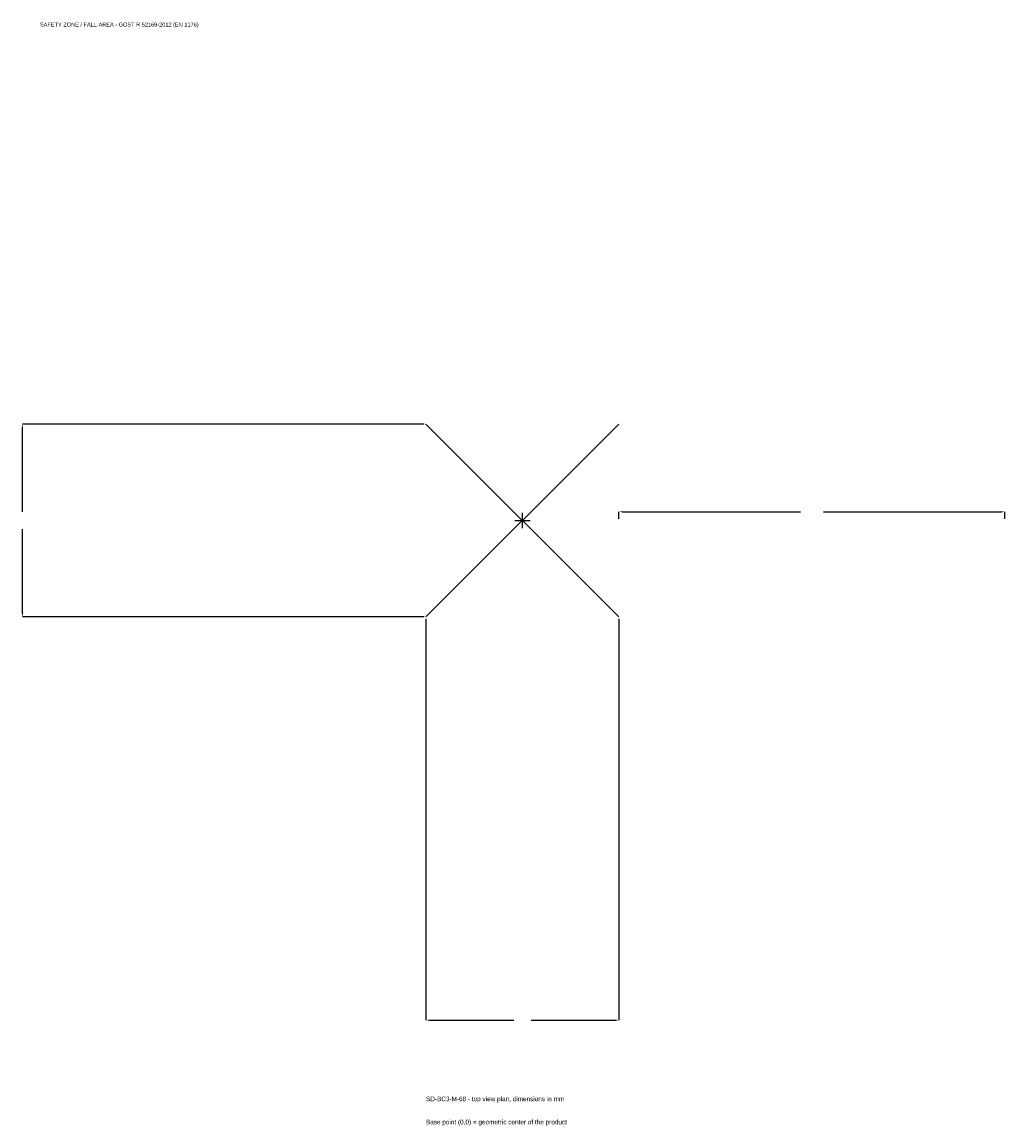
# Model space of a CAD drawing. Extents: x -1945 to 1875, y -2354 to 1938.
import ezdxf

# ---------------------------------------------------------------- set-up
doc = ezdxf.new("R2010")
doc.units = 0
for name, color, linetype in [('GP_MAF_zona_bezopasnosti', 1, 'Continuous'), ('ZSK_DANNYE', 3, 'Continuous'), ('ZSK_KONTUR', 7, 'Continuous'), ('ZSK_RAZMERY', 8, 'Continuous')]:
    doc.layers.add(name, color=color, linetype=linetype)
doc.dimstyles.new('ORION', dxfattribs={"dimtxt": 22.5, "dimasz": 13.5, "dimexe": 1.25, "dimexo": 6.75, "dimtad": 1, "dimcen": 2.5, "dimazin": 3, "dimtfac": 1, "dimtmove": 0, "dimatfit": 3})

# ---------------------------------------------------------------- blocks, each defined once
blk = doc.blocks.new('_CLOSEDFILLED')
at = {"color": 0, "linetype": 'BYBLOCK'}
blk.add_solid([(-1, 0.16), (0, 0), (-1, -0.16)], dxfattribs=at)
blk = doc.blocks.new('*D1')
for p, q in [((-375, -381.75), (-375, -1942.5)), ((375, -381.75), (375, -1942.5)), ((-361.5, -1942.5), (-33.75, -1942.5)), ((33.75, -1942.5), (361.5, -1942.5))]:
    blk.add_line(p, q)
at = {"layer": 'Defpoints'}
for p in [(-375, -375), (375, -375), (-375, -1942.5)]:
    blk.add_point(p, dxfattribs=at)
at = {"layer": 'ZSK_RAZMERY', "xscale": 13.5, "yscale": 13.5, "rotation": 180}
blk.add_blockref('_CLOSEDFILLED', (-375, -1942.5), dxfattribs=at)
at = {"layer": 'ZSK_RAZMERY', "xscale": 13.5, "yscale": 13.5}
blk.add_blockref('_CLOSEDFILLED', (375, -1942.5), dxfattribs=at)
blk = doc.blocks.new('*D2')
for p, q in [((-381.75, 375), (-1942.5, 375)), ((-1942.5, 33.75), (-1942.5, 361.5)), ((-1942.5, -361.5), (-1942.5, -33.75)), ((-381.75, -375), (-1942.5, -375))]:
    blk.add_line(p, q)
at = {"layer": 'Defpoints'}
for p in [(-375, 375), (-1942.5, -375), (-375, -375)]:
    blk.add_point(p, dxfattribs=at)
at = {"layer": 'ZSK_RAZMERY', "xscale": 13.5, "yscale": 13.5}
for p, rotation in [((-1942.5, 375), 90), ((-1942.5, -375), 270)]:
    blk.add_blockref('_CLOSEDFILLED', p, dxfattribs=dict(at, rotation=rotation))
blk = doc.blocks.new('*D3')
for p, q in [((375, 6.75), (375, 33.75)), ((388.5, 33.75), (1080, 33.75)), ((1170, 33.75), (1861.5, 33.75)), ((1875, 6.75), (1875, 33.75))]:
    blk.add_line(p, q)
at = {"layer": 'Defpoints'}
for p in [(375, 33.75), (375, 0), (1875, 0)]:
    blk.add_point(p, dxfattribs=at)
at = {"layer": 'ZSK_RAZMERY', "xscale": 13.5, "yscale": 13.5, "rotation": 180}
blk.add_blockref('_CLOSEDFILLED', (375, 33.75), dxfattribs=at)
at = {"layer": 'ZSK_RAZMERY', "xscale": 13.5, "yscale": 13.5}
blk.add_blockref('_CLOSEDFILLED', (1875, 33.75), dxfattribs=at)
blk = doc.blocks.new('B1')
at = {"layer": 'ZSK_KONTUR'}
for p, q in [((-375, -375), (375, 375)), ((-375, 375), (375, -375))]:
    blk.add_line(p, q, dxfattribs=at)
at = {"layer": 'ZSK_RAZMERY'}
for p, q in [((-30, 0), (30, 0)), ((0, -30), (0, 30))]:
    blk.add_line(p, q, dxfattribs=at)
at = {"layer": 'GP_MAF_zona_bezopasnosti', "color": 1}
blk.add_text('SAFETY ZONE / FALL AREA - GOST R 52169-2012 (EN 1176)', height=15.75, dxfattribs=at).set_placement((-1875, 1920))
at = {"layer": 'ZSK_RAZMERY'}
dim = blk.add_linear_dim(base=(-1942.5, -375), p1=(-375, -375), p2=(-375, 375), angle=90, dimstyle='ORION', dxfattribs=at)
dim.commit()
dim.dimension.update_dxf_attribs({"geometry": '*D2', "text_midpoint": (-1942.5, 0)})
for base, p1, p2, picture, middle in [((375, 33.75), (375, 0), (1875, 0), '*D3', (1125, 33.75)), ((-375, -1942.5), (-375, -375), (375, -375), '*D1', (0, -1942.5))]:
    dim = blk.add_linear_dim(base=base, p1=p1, p2=p2, dimstyle='ORION', dxfattribs=at)
    dim.commit()
    dim.dimension.update_dxf_attribs({"geometry": picture, "text_midpoint": middle})

msp = doc.modelspace()

# ---------------------------------------------------------------- block references
msp.add_blockref('B1', (0, 0))

# ---------------------------------------------------------------- texts
at = {"layer": 'ZSK_DANNYE', "color": 3}
msp.add_text('SD-BC3-M-68 - top view plan, dimensions in mm', height=18, dxfattribs=at).set_placement((-375, -2257.5))
at = {"layer": 'ZSK_DANNYE', "color": 7}
msp.add_text('Base point (0,0) = geometric center of the product', height=18, dxfattribs=at).set_placement((-375, -2347.5))

doc.saveas('drawing.dxf')
